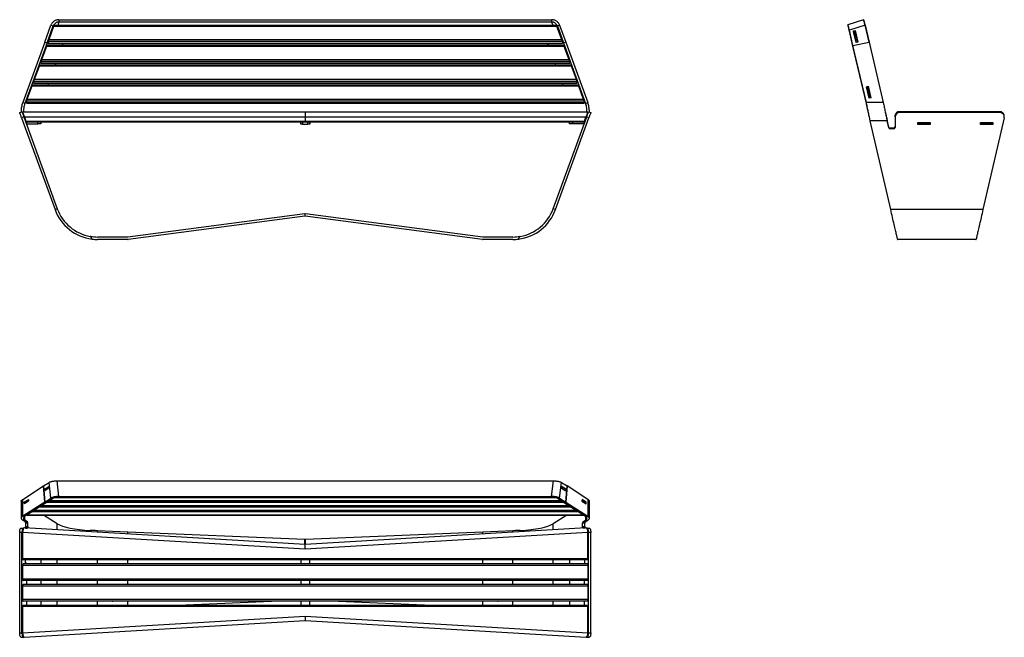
# Model space of a CAD drawing. Header units: millimetres. Extents: x 54 to 271, y 38 to 174.
import ezdxf

# ---------------------------------------------------------------- set-up
doc = ezdxf.new("R2010")
doc.units = ezdxf.units.MM

msp = doc.modelspace()

# ---------------------------------------------------------------- linework, layer by layer
at = {"color": 7, "linetype": 'Continuous', "lineweight": 25}
for p, q in [((62.26, 174.27), (170.94, 174.28)), ((62.26, 174.27), (62.26, 173.77)), ((170.94, 174.28), (170.94, 173.77)), ((239.74, 174.28), (236.28, 173.18)), ((239.74, 174.27), (236.28, 173.17)), ((239.74, 174.27), (239.74, 174.28)), ((59.13, 169.33), (60.48, 173.07)), ((59.62, 169.12), (60.55, 171.69)), ((59.63, 169.15), (60.99, 172.89)), ((61.08, 172.75), (59.99, 169.83)), ((60.48, 173.07), (60.99, 172.89)), ((60.55, 171.69), (60.55, 171.69)), ((60.99, 172.89), (60.65, 171.96)), ((60.65, 171.96), (60.78, 171.96)), ((172.12, 172.75), (61.08, 172.75)), ((172, 173.01), (61.2, 173.01)), ((62.26, 173.77), (170.94, 173.77)), ((173.21, 169.83), (172.12, 172.75)), ((172.71, 173.07), (172.21, 172.89)), ((172.21, 172.89), (173.57, 169.15)), ((172.21, 172.89), (172.58, 171.87)), ((172.42, 171.96), (172.55, 171.96)), ((172.66, 171.65), (172.55, 171.96)), ((172.64, 171.7), (172.66, 171.65)), ((173.58, 169.13), (172.64, 171.7)), ((172.66, 171.65), (172.66, 171.65)), ((172.71, 173.07), (174.07, 169.34)), ((236.28, 173.17), (236.28, 173.18)), ((236.36, 172.92), (236.28, 173.17)), ((240.1, 173.07), (236.64, 171.96)), ((237.43, 168.6), (236.64, 171.96)), ((236.64, 171.78), (236.64, 171.96)), ((237.42, 168.47), (236.64, 171.78)), ((237.54, 171.79), (237.93, 171.88)), ((238.14, 169.22), (237.54, 171.79)), ((237.89, 171.78), (237.57, 171.7)), ((237.57, 171.7), (237.6, 171.57)), ((237.57, 171.7), (238.15, 169.23)), ((237.59, 171.62), (237.58, 171.62)), ((238.14, 169.23), (237.58, 171.62)), ((237.6, 171.57), (237.59, 171.62)), ((238.47, 169.29), (237.89, 171.78)), ((237.93, 171.69), (237.91, 171.69)), ((237.93, 171.88), (238.53, 169.31)), ((237.93, 171.69), (237.93, 171.88)), ((238.49, 169.3), (237.93, 171.69)), ((240.98, 169.34), (240.1, 173.07)), ((240.1, 173.07), (240.98, 169.34)), ((173.21, 169.83), (59.99, 169.83)), ((237.72, 171.04), (238.15, 169.23)), ((237.73, 171.01), (237.73, 171.01)), ((237.88, 170.36), (237.88, 170.36)), ((59.12, 169.34), (54.26, 155.99)), ((59.62, 169.15), (54.76, 155.81)), ((59.48, 168.37), (58.39, 165.45)), ((59.12, 169.34), (59.62, 169.15)), ((59.13, 169.33), (59.63, 169.15)), ((59.63, 169.15), (59.45, 168.66)), ((173.72, 168.37), (59.48, 168.37)), ((173.6, 168.63), (59.6, 168.62)), ((59.62, 169.12), (59.62, 169.12)), ((173.33, 169.43), (59.87, 169.43)), ((59.87, 169.43), (59.87, 169.05)), ((173.33, 169.05), (59.87, 169.05)), ((59.87, 169.04), (173.33, 169.04)), ((63.11, 169.04), (62.96, 168.62)), ((63.14, 169.04), (62.99, 168.62)), ((170.05, 169.04), (170.2, 168.63)), ((170.07, 169.04), (170.23, 168.63)), ((173.33, 169.43), (173.33, 169.05)), ((174.07, 169.34), (173.57, 169.15)), ((174.07, 169.34), (173.57, 169.15)), ((173.57, 169.15), (173.75, 168.67)), ((173.57, 169.15), (178.43, 155.81)), ((173.58, 169.12), (173.58, 169.13)), ((174.81, 165.45), (173.72, 168.37)), ((174.07, 169.34), (178.93, 155.99)), ((237.42, 168.6), (240.98, 169.34)), ((240.38, 155.99), (237.42, 168.6)), ((237.42, 168.6), (237.42, 168.42)), ((240.38, 155.81), (237.42, 168.42)), ((238.53, 169.31), (238.14, 169.22)), ((238.14, 169.22), (238.14, 169.23)), ((238.15, 169.23), (238.14, 169.23)), ((240.98, 169.34), (244.11, 155.99)), ((174.81, 165.45), (58.39, 165.45)), ((57.88, 163.98), (56.79, 161.06)), ((175.32, 163.99), (57.88, 163.98)), ((175.2, 164.24), (58, 164.24)), ((174.93, 165.05), (58.27, 165.04)), ((58.27, 165.04), (58.27, 164.66)), ((174.93, 164.67), (58.27, 164.66)), ((58.27, 164.65), (174.93, 164.66)), ((61.51, 164.66), (61.36, 164.24)), ((61.54, 164.66), (61.39, 164.24)), ((171.64, 164.66), (171.79, 164.24)), ((171.67, 164.66), (171.82, 164.24)), ((174.93, 165.05), (174.93, 164.67)), ((176.41, 161.07), (175.32, 163.99)), ((176.41, 161.07), (56.79, 161.06)), ((56.28, 159.6), (55.19, 156.68)), ((176.92, 159.61), (56.28, 159.6)), ((176.8, 159.86), (56.4, 159.86)), ((176.53, 160.67), (56.67, 160.66)), ((56.67, 160.66), (56.67, 160.28)), ((176.53, 160.29), (56.67, 160.28)), ((56.67, 160.27), (176.53, 160.28)), ((59.92, 160.27), (59.77, 159.86)), ((59.95, 160.27), (59.8, 159.86)), ((173.24, 160.28), (173.39, 159.86)), ((173.26, 160.28), (173.42, 159.86)), ((176.53, 160.67), (176.53, 160.29)), ((178.01, 156.68), (176.92, 159.61)), ((240.41, 159.5), (240.8, 159.58)), ((241.01, 156.93), (240.41, 159.5)), ((240.77, 159.5), (240.45, 159.42)), ((240.45, 159.42), (240.48, 159.29)), ((240.45, 159.42), (241.03, 156.93)), ((240.47, 159.33), (240.45, 159.33)), ((240.48, 159.29), (240.47, 159.33)), ((240.47, 159.33), (241.03, 156.93)), ((241.36, 157), (240.77, 159.5)), ((240.8, 159.58), (241.4, 157.01)), ((240.8, 159.4), (240.8, 159.58)), ((241.36, 157), (240.8, 159.4)), ((240.8, 159.4), (240.8, 159.4)), ((55.14, 156.55), (55.03, 156.55)), ((55.03, 156.48), (55.03, 156.55)), ((55.03, 156.48), (55.12, 156.48)), ((178.01, 156.68), (55.19, 156.68)), ((178.16, 156.55), (178.06, 156.55)), ((178.08, 156.48), (178.16, 156.48)), ((178.16, 156.55), (178.16, 156.48)), ((240.82, 157.86), (240.82, 157.86)), ((240.97, 157.21), (240.97, 157.21)), ((241.4, 157.01), (241.01, 156.93)), ((54.76, 155.81), (54.26, 155.99)), ((178.13, 156.28), (55.07, 156.28)), ((55.07, 156.28), (55.07, 155.9)), ((178.13, 155.9), (55.07, 155.9)), ((55.07, 155.89), (178.13, 155.89)), ((178.13, 156.28), (178.13, 155.9)), ((178.43, 155.81), (178.93, 155.99)), ((240.38, 155.81), (240.38, 155.99)), ((244.11, 155.99), (240.38, 155.99)), ((53.59, 153.8), (54.09, 153.98)), ((54.51, 152.84), (54.01, 152.66)), ((54.01, 152.66), (61.39, 132.38)), ((54.23, 153.98), (116.59, 153.98)), ((54.51, 152.84), (61.89, 132.56)), ((116.59, 152.76), (54.67, 152.76)), ((54.67, 152.76), (54.98, 151.91)), ((116.59, 153.98), (116.59, 152.76)), ((116.59, 153.98), (178.96, 153.98)), ((178.51, 152.76), (116.59, 152.76)), ((116.59, 152.76), (116.59, 151.91)), ((171.3, 132.56), (178.68, 152.84)), ((171.8, 132.38), (179.18, 152.66)), ((178.2, 151.91), (178.51, 152.76)), ((178.84, 153.65), (178.23, 151.98)), ((178.84, 153.65), (178.23, 151.98)), ((179.18, 152.66), (178.68, 152.84)), ((178.96, 153.98), (178.96, 153.98)), ((178.96, 153.98), (178.96, 153.98)), ((179.09, 153.98), (179.59, 153.8)), ((244.96, 152.16), (244.96, 151.98)), ((245.32, 150.6), (244.96, 152.16)), ((246.71, 152.86), (246.71, 153.04)), ((246.71, 152.86), (246.71, 150.48)), ((247.68, 153.98), (247.71, 153.98)), ((247.71, 153.98), (247.71, 153.8)), ((269.82, 153.98), (247.71, 153.98)), ((269.82, 153.8), (247.71, 153.8)), ((270.8, 152.66), (266.11, 132.38)), ((269.82, 153.8), (269.82, 153.98)), ((270.82, 152.86), (270.82, 153.04)), ((54.94, 151.65), (55.07, 151.65)), ((54.98, 151.91), (116.59, 151.91)), ((55.06, 151.32), (55.07, 151.32)), ((55.07, 151.65), (55.07, 151.32)), ((55.07, 151.65), (55.08, 151.65)), ((55.07, 151.32), (57.61, 151.32)), ((116.59, 151.65), (55.08, 151.65)), ((57.61, 151.32), (57.61, 151.65)), ((58.28, 151.32), (57.61, 151.32)), ((58.28, 151.65), (58.28, 151.32)), ((115.59, 151.25), (115.59, 151.65)), ((115.99, 151.25), (115.59, 151.25)), ((115.99, 151.65), (115.99, 151.25)), ((115.99, 151.25), (117.19, 151.25)), ((116.59, 151.91), (178.2, 151.91)), ((116.59, 151.91), (116.59, 151.65)), ((178.11, 151.65), (116.59, 151.65)), ((117.19, 151.25), (117.19, 151.65)), ((117.59, 151.25), (117.19, 151.25)), ((117.59, 151.65), (117.59, 151.25)), ((117.59, 151.25), (117.6, 151.25)), ((117.6, 151.25), (117.6, 151.65)), ((174.91, 151.32), (174.91, 151.65)), ((175.58, 151.32), (174.91, 151.32)), ((175.58, 151.65), (175.58, 151.32)), ((178.12, 151.32), (175.58, 151.32)), ((178.12, 151.65), (178.11, 151.65)), ((178.12, 151.32), (178.12, 151.65)), ((178.24, 151.65), (178.12, 151.65)), ((178.12, 151.32), (178.12, 151.32)), ((245.75, 132.38), (241.23, 151.98)), ((244.96, 151.98), (241.23, 151.98)), ((245.32, 150.41), (244.96, 151.98)), ((245.32, 150.41), (245.32, 150.6)), ((245.65, 150.35), (245.65, 150.17)), ((246.38, 150.35), (245.65, 150.35)), ((246.38, 150.17), (245.65, 150.17)), ((246.38, 150.17), (246.38, 150.35)), ((251.76, 151.58), (254.49, 151.58)), ((251.76, 151.12), (251.76, 151.58)), ((251.76, 151.32), (251.79, 151.32)), ((251.76, 151.3), (254.49, 151.3)), ((254.49, 151.12), (251.76, 151.12)), ((251.79, 151.58), (251.79, 151.32)), ((251.79, 151.32), (254.45, 151.32)), ((254.45, 151.32), (254.45, 151.58)), ((254.45, 151.32), (254.49, 151.32)), ((254.49, 151.58), (254.49, 151.12)), ((265.57, 151.58), (268.3, 151.58)), ((265.57, 151.12), (265.57, 151.58)), ((265.57, 151.32), (265.6, 151.32)), ((265.57, 151.3), (268.3, 151.3)), ((268.3, 151.12), (265.57, 151.12)), ((265.6, 151.58), (265.6, 151.32)), ((265.6, 151.32), (268.27, 151.32)), ((266.22, 151.3), (266.22, 151.32)), ((268.27, 151.32), (268.27, 151.58)), ((268.27, 151.32), (268.3, 151.32)), ((268.3, 151.58), (268.3, 151.12)), ((61.39, 132.38), (61.89, 132.56)), ((171.8, 132.38), (171.3, 132.56)), ((116.52, 131.48), (77.42, 126.33)), ((116.52, 130.94), (77.49, 125.81)), ((116.52, 131.48), (116.52, 130.94)), ((116.59, 130.95), (116.52, 130.94)), ((155.7, 125.81), (116.6, 130.95)), ((155.77, 126.33), (116.67, 131.48)), ((266.11, 132.38), (245.75, 132.38)), ((77.42, 126.33), (70.79, 126.33)), ((162.4, 126.33), (155.77, 126.33)), ((77.42, 125.8), (70.79, 125.8)), ((162.4, 125.8), (155.77, 125.8)), ((264.56, 125.8), (247.31, 125.8)), ((247.31, 125.8), (247.31, 125.8)), ((264.56, 125.8), (264.56, 125.8)), ((58.86, 71.4), (60.08, 72.19)), ((60.48, 68.73), (60.08, 72.19)), ((62.26, 69.09), (61.86, 72.55)), ((61.86, 72.55), (171.34, 72.55)), ((170.94, 69.09), (171.34, 72.55)), ((172.71, 68.73), (173.11, 72.19)), ((173.11, 72.19), (174.34, 71.4)), ((54.26, 68.45), (58.85, 71.41)), ((58.85, 71.41), (59.12, 67.85)), ((58.85, 71.41), (58.88, 71.41)), ((59.13, 67.85), (58.86, 71.4)), ((59.09, 70.7), (60.02, 71.3)), ((59.12, 70.3), (59.09, 70.7)), ((59.26, 70.7), (59.09, 70.7)), ((60.05, 70.91), (59.12, 70.3)), ((60.03, 71.19), (59.23, 70.68)), ((59.23, 70.68), (59.23, 70.38)), ((60.02, 71.3), (60.05, 70.91)), ((173.18, 71.3), (173.15, 70.91)), ((173.15, 70.91), (174.08, 70.3)), ((173.95, 70.68), (173.17, 71.19)), ((174.11, 70.7), (173.18, 71.3)), ((173.93, 70.7), (174.11, 70.7)), ((173.95, 70.39), (173.95, 70.68)), ((174.34, 71.41), (174.07, 67.85)), ((174.07, 67.85), (174.34, 71.4)), ((174.08, 70.3), (174.11, 70.7)), ((174.34, 71.41), (174.32, 71.41)), ((178.93, 68.45), (174.34, 71.41)), ((53.9, 68.03), (53.9, 64.3)), ((54.26, 64.72), (54.26, 68.45)), ((59.12, 67.85), (54.26, 64.72)), ((54.6, 67.82), (55.53, 68.42)), ((54.63, 67.43), (54.6, 67.82)), ((54.8, 67.82), (54.6, 67.82)), ((55.56, 68.03), (54.63, 67.43)), ((55.54, 68.3), (54.76, 67.8)), ((59.62, 67.85), (54.76, 64.72)), ((54.76, 67.8), (54.76, 67.52)), ((55.53, 68.42), (55.56, 68.03)), ((59.48, 67.75), (58.39, 67.06)), ((59.12, 67.85), (59.13, 67.85)), ((59.13, 67.85), (60.48, 68.73)), ((59.13, 67.85), (59.63, 67.85)), ((173.72, 67.75), (59.48, 67.75)), ((59.63, 67.85), (60.99, 68.73)), ((59.98, 68.08), (173.22, 68.08)), ((61.08, 68.78), (60.23, 68.24)), ((60.48, 68.73), (60.99, 68.73)), ((172.12, 68.78), (61.08, 68.78)), ((62.26, 69.09), (62.26, 68.93)), ((62.26, 69.09), (170.94, 69.09)), ((62.26, 68.93), (170.94, 68.93)), ((170.94, 69.09), (170.94, 68.93)), ((172.97, 68.24), (172.12, 68.78)), ((172.71, 68.73), (172.21, 68.73)), ((172.21, 68.73), (173.57, 67.85)), ((172.71, 68.73), (174.07, 67.85)), ((174.07, 67.85), (173.57, 67.85)), ((173.57, 67.85), (178.43, 64.72)), ((174.37, 67.34), (173.72, 67.75)), ((174.07, 67.85), (178.93, 64.72)), ((177.65, 68.42), (177.62, 68.03)), ((177.62, 68.03), (178.56, 67.43)), ((178.42, 67.8), (177.64, 68.3)), ((178.59, 67.82), (177.65, 68.42)), ((178.38, 67.82), (178.59, 67.82)), ((178.42, 67.52), (178.42, 67.8)), ((178.56, 67.43), (178.59, 67.82)), ((178.93, 68.45), (178.93, 64.72)), ((179.28, 64.3), (179.28, 68.03)), ((56.28, 65.69), (55.52, 65.21)), ((176.92, 65.69), (56.28, 65.69)), ((56.78, 66.02), (176.41, 66.02)), ((57.88, 66.72), (56.94, 66.13)), ((175.32, 66.72), (57.88, 66.72)), ((58.37, 67.05), (174.81, 67.05)), ((175.78, 66.43), (175.32, 66.72)), ((177.19, 65.52), (176.92, 65.69)), ((54.76, 64.72), (54.26, 64.72)), ((54.76, 63.87), (54.26, 63.87)), ((54.83, 63.51), (54.26, 63.87)), ((55.33, 63.51), (54.76, 63.87)), ((54.83, 63.51), (55.33, 63.51)), ((55.42, 63.18), (54.92, 63.18)), ((54.92, 62.45), (54.92, 63.18)), ((55.18, 64.99), (178, 64.99)), ((55.42, 62.45), (55.42, 63.18)), ((61.89, 63.08), (58.87, 64.99)), ((174.31, 64.99), (171.3, 63.08)), ((177.77, 62.45), (177.77, 63.18)), ((178.27, 63.18), (177.77, 63.18)), ((177.86, 63.51), (178.43, 63.87)), ((177.86, 63.51), (178.36, 63.51)), ((178.27, 62.45), (178.27, 63.18)), ((178.36, 63.51), (178.93, 63.87)), ((178.43, 64.72), (178.93, 64.72)), ((178.43, 63.87), (178.93, 63.87)), ((54.09, 61.12), (53.59, 61.12)), ((53.59, 39.02), (53.59, 61.12)), ((53.94, 62.12), (54.44, 62.12)), ((54.09, 39.02), (54.09, 61.12)), ((116.6, 57.49), (54.23, 61.16)), ((54.23, 61.16), (54.23, 55.41)), ((54.44, 62.12), (54.52, 62.12)), ((116.6, 58.49), (54.59, 62.14)), ((54.86, 62.12), (55.3, 62.12)), ((54.92, 62.45), (55.42, 62.45)), ((77.42, 61.24), (70.79, 61.53)), ((116.52, 59.57), (77.42, 61.24)), ((77.42, 61.24), (77.42, 61.24)), ((178.6, 62.14), (116.6, 58.49)), ((178.96, 61.16), (116.6, 57.49)), ((155.77, 61.24), (116.67, 59.57)), ((162.4, 61.53), (155.77, 61.24)), ((177.77, 62.45), (178.27, 62.45)), ((178.34, 62.12), (177.88, 62.12)), ((178.75, 62.12), (178.67, 62.12)), ((178.75, 62.12), (179.25, 62.12)), ((178.96, 55.41), (178.96, 61.16)), ((179.09, 39.02), (179.09, 61.12)), ((179.59, 61.12), (179.09, 61.12)), ((179.59, 39.02), (179.59, 61.12)), ((116.6, 57.49), (116.6, 58.49)), ((54.23, 55.41), (178.96, 55.41)), ((178.84, 55.08), (54.35, 55.08)), ((54.9, 54.35), (54.9, 55.08)), ((54.9, 54.38), (55.07, 54.38)), ((55.07, 54.35), (54.9, 54.35)), ((55.07, 54.38), (55.07, 54.21)), ((55.07, 54.38), (55.07, 54.35)), ((58.28, 55.08), (58.28, 54.21)), ((115.6, 55.08), (115.6, 54.21)), ((117.6, 54.21), (117.6, 55.08)), ((174.91, 55.08), (174.91, 54.21)), ((178.28, 54.38), (178.12, 54.38)), ((178.12, 54.38), (178.12, 54.21)), ((178.12, 54.38), (178.12, 54.35)), ((178.12, 54.35), (178.28, 54.35)), ((178.28, 54.35), (178.28, 55.08)), ((178.96, 53.87), (54.23, 53.87)), ((54.23, 53.87), (54.23, 50.87)), ((178.84, 54.21), (54.35, 54.21)), ((178.96, 53.87), (178.96, 50.87)), ((178.96, 50.87), (54.23, 50.87)), ((178.84, 50.54), (54.35, 50.54)), ((55.07, 50.54), (55.07, 49.66)), ((58.28, 50.54), (58.28, 49.66)), ((115.59, 50.54), (115.59, 49.66)), ((117.59, 49.66), (117.59, 50.54)), ((174.91, 50.54), (174.91, 49.66)), ((178.12, 50.54), (178.12, 49.66)), ((178.96, 49.33), (54.23, 49.33)), ((54.23, 49.33), (54.23, 46.33)), ((178.84, 49.66), (54.35, 49.66)), ((178.96, 49.33), (178.96, 46.33)), ((178.96, 46.33), (54.23, 46.33)), ((178.84, 45.99), (54.35, 45.99)), ((55.07, 45.99), (55.07, 45.11)), ((58.28, 45.99), (58.28, 45.11)), ((110.86, 45.99), (90.24, 45.11)), ((115.59, 45.99), (115.59, 45.11)), ((117.59, 45.11), (117.59, 45.99)), ((142.88, 45.11), (122.2, 45.99)), ((174.91, 45.99), (174.91, 45.11)), ((178.12, 45.99), (178.12, 45.11)), ((178.96, 44.78), (54.23, 44.78)), ((54.23, 44.78), (54.23, 39.04)), ((54.35, 45.11), (178.84, 45.11)), ((178.96, 39.04), (178.96, 44.78)), ((54.23, 39.04), (116.59, 42.7)), ((54.59, 38.06), (116.59, 41.7)), ((116.59, 42.7), (178.96, 39.04)), ((116.59, 42.7), (116.59, 41.7)), ((116.59, 41.7), (178.6, 38.06)), ((53.59, 39.02), (54.09, 39.02)), ((53.94, 38.02), (54.44, 38.02)), ((54.51, 38.04), (54.54, 38.06)), ((178.64, 38.06), (178.68, 38.04)), ((178.75, 38.02), (179.25, 38.02)), ((179.09, 39.02), (179.59, 39.02))]:
    msp.add_line(p, q, dxfattribs=at)
at = {"color": 8, "linetype": 'Continuous', "lineweight": 25}
for p, q in [((62.26, 173.77), (61.99, 173.01)), ((170.94, 173.77), (171.21, 173.01)), ((237.88, 170.36), (237.88, 170.36)), ((240.97, 157.21), (240.97, 157.21)), ((178.84, 153.65), (178.84, 153.65)), ((178.84, 153.65), (178.84, 153.65)), ((178.23, 151.98), (178.23, 151.98)), ((178.23, 151.98), (178.23, 151.98)), ((265.82, 151.3), (265.82, 151.32)), ((266.22, 151.32), (266.22, 151.3)), ((173.2, 68.09), (59.99, 68.09)), ((176.39, 66.03), (56.79, 66.03)), ((174.8, 67.06), (58.39, 67.06)), ((54.76, 63.87), (54.76, 64.72)), ((177.99, 65), (55.2, 65)), ((61.89, 61.71), (61.89, 63.08)), ((171.3, 61.71), (171.3, 63.08)), ((178.43, 64.72), (178.43, 63.87)), ((70.79, 61.18), (70.79, 61.53)), ((77.42, 60.79), (77.42, 61.24)), ((77.42, 60.79), (77.42, 61.24)), ((155.77, 60.79), (155.77, 61.24)), ((155.77, 60.79), (155.77, 61.24)), ((162.4, 61.18), (162.4, 61.53)), ((116.52, 58.49), (116.52, 59.57)), ((116.67, 58.49), (116.67, 59.57)), ((61.89, 54.21), (61.89, 55.08)), ((70.79, 54.21), (70.79, 55.08)), ((77.42, 54.21), (77.42, 55.08)), ((77.42, 54.21), (77.42, 55.08)), ((155.77, 54.21), (155.77, 55.08)), ((155.77, 54.21), (155.77, 55.08)), ((162.4, 54.21), (162.4, 55.08)), ((171.3, 54.21), (171.3, 55.08)), ((61.89, 49.66), (61.89, 50.54)), ((70.79, 49.66), (70.79, 50.54)), ((77.42, 49.66), (77.42, 50.54)), ((77.42, 49.66), (77.42, 50.54)), ((155.77, 49.66), (155.77, 50.54)), ((155.77, 49.66), (155.77, 50.54)), ((162.4, 49.66), (162.4, 50.54)), ((171.3, 49.66), (171.3, 50.54)), ((61.89, 45.11), (61.89, 45.99)), ((70.79, 45.11), (70.79, 45.99)), ((77.42, 45.11), (77.42, 45.99)), ((77.42, 45.11), (77.42, 45.99)), ((155.77, 45.11), (155.77, 45.99)), ((155.77, 45.11), (155.77, 45.99)), ((162.4, 45.11), (162.4, 45.99)), ((171.3, 45.11), (171.3, 45.99))]:
    msp.add_line(p, q, dxfattribs=at)
at = {"color": 7, "linetype": 'Continuous', "lineweight": 25, "flags": 128}
for points in [[(237.58, 171.63), (237.61, 171.52), (237.64, 171.4), (237.67, 171.28), (237.69, 171.16), (237.72, 171.04)], [(237.73, 171.01), (237.73, 171), (237.74, 170.96), (237.76, 170.9), (237.77, 170.82), (237.79, 170.73), (237.82, 170.64), (237.84, 170.55), (237.85, 170.47), (237.87, 170.41), (237.88, 170.37), (237.88, 170.36)], [(237.88, 170.36), (237.88, 170.37), (237.87, 170.41), (237.86, 170.47), (237.84, 170.54), (237.82, 170.63), (237.8, 170.73), (237.77, 170.81), (237.76, 170.89), (237.74, 170.95), (237.73, 170.99), (237.73, 171.01)], [(240.82, 157.86), (240.82, 157.85), (240.83, 157.81), (240.84, 157.75), (240.86, 157.67), (240.88, 157.59), (240.9, 157.49), (240.92, 157.4), (240.94, 157.33), (240.96, 157.26), (240.97, 157.23), (240.97, 157.21)], [(240.97, 157.21), (240.97, 157.22), (240.96, 157.26), (240.94, 157.32), (240.93, 157.4), (240.9, 157.49), (240.88, 157.58), (240.86, 157.67), (240.84, 157.75), (240.83, 157.81), (240.82, 157.85), (240.82, 157.86)], [(54.01, 152.66), (53.95, 152.81), (53.9, 152.97), (53.84, 153.11), (53.79, 153.26), (53.74, 153.39), (53.7, 153.51), (53.66, 153.61), (53.63, 153.69), (53.61, 153.75), (53.6, 153.79), (53.59, 153.8)], [(54.09, 153.98), (54.1, 153.97), (54.11, 153.93), (54.13, 153.87), (54.16, 153.79), (54.2, 153.69), (54.24, 153.57), (54.29, 153.44), (54.34, 153.3), (54.4, 153.15), (54.45, 153), (54.51, 152.84)], [(54.67, 152.76), (54.62, 152.91), (54.56, 153.06), (54.51, 153.2), (54.46, 153.35), (54.41, 153.48), (54.36, 153.61), (54.32, 153.72), (54.29, 153.81), (54.26, 153.88), (54.24, 153.94), (54.23, 153.97), (54.23, 153.98)], [(178.96, 153.98), (178.96, 153.97), (178.94, 153.94), (178.92, 153.88), (178.9, 153.81), (178.86, 153.72), (178.82, 153.61), (178.78, 153.48), (178.73, 153.35), (178.68, 153.2), (178.62, 153.06), (178.57, 152.91), (178.51, 152.76)], [(178.68, 152.84), (178.73, 153), (178.79, 153.15), (178.84, 153.3), (178.89, 153.44), (178.94, 153.57), (178.99, 153.69), (179.02, 153.79), (179.05, 153.87), (179.07, 153.93), (179.09, 153.97), (179.09, 153.98)], [(178.84, 153.65), (178.86, 153.71), (178.89, 153.78), (178.91, 153.84), (178.93, 153.89), (178.94, 153.93), (178.95, 153.96), (178.96, 153.98), (178.96, 153.98)], [(178.96, 153.98), (178.96, 153.98), (178.95, 153.96), (178.94, 153.93), (178.93, 153.89), (178.91, 153.84), (178.89, 153.78), (178.86, 153.71), (178.84, 153.65)], [(179.59, 153.8), (179.59, 153.79), (179.58, 153.75), (179.55, 153.69), (179.52, 153.61), (179.49, 153.51), (179.44, 153.39), (179.4, 153.26), (179.34, 153.11), (179.29, 152.97), (179.23, 152.81), (179.18, 152.66)], [(270.8, 152.66), (270.82, 152.81), (270.81, 152.97), (270.78, 153.11), (270.72, 153.26), (270.64, 153.39), (270.54, 153.51), (270.42, 153.61), (270.29, 153.69), (270.14, 153.75), (269.98, 153.79), (269.82, 153.8)], [(55.08, 151.65), (55.07, 151.66), (55.07, 151.67), (55.06, 151.7), (55.04, 151.74), (55.02, 151.79), (55, 151.85), (54.98, 151.91)], [(178.11, 151.65), (178.11, 151.66), (178.12, 151.68), (178.13, 151.71), (178.15, 151.75), (178.17, 151.8), (178.19, 151.86), (178.21, 151.92), (178.23, 151.98)], [(178.23, 151.98), (178.21, 151.92), (178.19, 151.86), (178.17, 151.8), (178.15, 151.75), (178.13, 151.71), (178.12, 151.68), (178.12, 151.66), (178.11, 151.65)], [(178.2, 151.91), (178.18, 151.85), (178.16, 151.79), (178.14, 151.74), (178.13, 151.7), (178.12, 151.67), (178.11, 151.66), (178.11, 151.65)], [(247.26, 125.88), (247.24, 125.95), (247.22, 126.04), (247.19, 126.16), (247.16, 126.29), (247.12, 126.45), (247.08, 126.63), (247.04, 126.83), (246.98, 127.05), (246.93, 127.3), (246.87, 127.56), (246.8, 127.84), (246.74, 128.13), (246.66, 128.45), (246.59, 128.78), (246.51, 129.13), (246.42, 129.49), (246.33, 129.87), (246.24, 130.26), (246.15, 130.66), (246.06, 131.08), (245.96, 131.5), (245.86, 131.94), (245.75, 132.38)], [(266.11, 132.38), (266.01, 131.94), (265.91, 131.5), (265.81, 131.08), (265.72, 130.66), (265.62, 130.26), (265.53, 129.87), (265.45, 129.49), (265.36, 129.13), (265.28, 128.78), (265.21, 128.45), (265.13, 128.13), (265.06, 127.84), (265, 127.56), (264.94, 127.3), (264.88, 127.05), (264.83, 126.83), (264.79, 126.63), (264.74, 126.45), (264.71, 126.29), (264.68, 126.16), (264.65, 126.04), (264.63, 125.95), (264.61, 125.88)], [(53.59, 61.12), (53.6, 61.28), (53.61, 61.43), (53.63, 61.57), (53.66, 61.71), (53.69, 61.83), (53.73, 61.93), (53.78, 62.01), (53.83, 62.07), (53.88, 62.11), (53.94, 62.12)], [(54.44, 62.12), (54.38, 62.11), (54.33, 62.07), (54.28, 62.01), (54.24, 61.93), (54.19, 61.83), (54.16, 61.71), (54.13, 61.57), (54.11, 61.43), (54.1, 61.28), (54.09, 61.12)], [(54.82, 62.12), (54.82, 62.13), (54.85, 62.15), (54.86, 62.18), (54.88, 62.22), (54.9, 62.27), (54.91, 62.33), (54.91, 62.39), (54.92, 62.45)], [(55.42, 62.45), (55.41, 62.39), (55.41, 62.33), (55.4, 62.27), (55.38, 62.22), (55.37, 62.18), (55.35, 62.15), (55.33, 62.13), (55.3, 62.12)], [(70.79, 61.53), (70.24, 61.55), (69.69, 61.57), (69.15, 61.6)], [(155.77, 61.24), (155.77, 61.24), (155.77, 61.24), (155.77, 61.24)], [(164.03, 61.6), (163.49, 61.57), (162.95, 61.55), (162.4, 61.53)], [(177.88, 62.12), (177.86, 62.13), (177.84, 62.15), (177.82, 62.18), (177.8, 62.22), (177.79, 62.27), (177.78, 62.33), (177.77, 62.39), (177.77, 62.45)], [(178.27, 62.45), (178.27, 62.39), (178.28, 62.33), (178.29, 62.27), (178.3, 62.22), (178.32, 62.18), (178.34, 62.15), (178.36, 62.13), (178.37, 62.12)], [(179.09, 61.12), (179.09, 61.28), (179.08, 61.43), (179.05, 61.57), (179.03, 61.71), (178.99, 61.83), (178.95, 61.93), (178.91, 62.01), (178.86, 62.07), (178.8, 62.11), (178.75, 62.12)], [(179.25, 62.12), (179.3, 62.11), (179.36, 62.07), (179.41, 62.01), (179.45, 61.93), (179.49, 61.83), (179.53, 61.71), (179.56, 61.57), (179.58, 61.43), (179.59, 61.28), (179.59, 61.12)], [(116.67, 59.57), (116.62, 59.57), (116.57, 59.57), (116.52, 59.57)], [(73.98, 45.99), (74.09, 45.99), (74.14, 45.99)], [(159.05, 45.99), (159.16, 45.99), (159.21, 45.99)], [(53.94, 38.02), (53.9, 38.02), (53.84, 38.05), (53.79, 38.11), (53.74, 38.19), (53.7, 38.29), (53.66, 38.41), (53.63, 38.55), (53.61, 38.7), (53.6, 38.86), (53.59, 39.02)], [(54.09, 39.02), (54.1, 38.86), (54.11, 38.7), (54.13, 38.55), (54.16, 38.41), (54.2, 38.29), (54.24, 38.19), (54.29, 38.11), (54.34, 38.05), (54.4, 38.02), (54.45, 38.02), (54.51, 38.04)], [(178.68, 38.04), (178.73, 38.02), (178.79, 38.02), (178.84, 38.05), (178.89, 38.11), (178.94, 38.19), (178.99, 38.29), (179.02, 38.41), (179.05, 38.55), (179.07, 38.7), (179.09, 38.86), (179.09, 39.02)], [(179.59, 39.02), (179.59, 38.86), (179.58, 38.7), (179.55, 38.55), (179.52, 38.41), (179.49, 38.29), (179.44, 38.19), (179.4, 38.11), (179.34, 38.05), (179.29, 38.02), (179.25, 38.02)]]:
    msp.add_lwpolyline(points, dxfattribs=at)
at = {"color": 7, "linetype": 'Continuous', "lineweight": 25}
for centre, radius, start, end in [((247.69, 153.01), 0.971, 88.2746, 178.1637), ((247.69, 152.83), 0.971, 88.2744, 178.1638), ((269.85, 153.01), 0.97, 1.7765, 91.7851), ((245.64, 150.68), 0.329, 194.4744, 271.2238), ((245.64, 150.5), 0.329, 194.475, 271.2237), ((246.39, 150.67), 0.324, 268.2749, 358.1638), ((246.39, 150.49), 0.324, 268.2749, 358.1634), ((70.79, 135.8), 9.47, 200, 260.0415), ((162.4, 135.8), 9.47, 279.9281, 340), ((70.79, 135.8), 10, 200, 262.8612), ((116.59, 130.92), 0.567, 82.5, 97.5), ((116.59, 130.92), 0.0333, 82.5, 97.5), ((162.4, 135.8), 10, 277.1169, 340), ((70.79, 135.8), 9.47, 260.0415, 270), ((77.42, 126.37), 0.0333, 270, 277.5), ((155.77, 126.37), 0.0333, 262.5, 270), ((162.4, 135.8), 9.47, 270, 279.9281), ((70.79, 135.8), 10, 262.8612, 270), ((77.42, 126.37), 0.567, 270, 277.5), ((155.77, 126.37), 0.567, 262.5, 270), ((162.4, 135.8), 10, 270, 277.1169), ((54.47, 63.24), 0.446, 353.1688, 37.6665), ((54.97, 63.24), 0.446, 353.1703, 37.6649), ((178.21, 63.24), 0.446, 142.3351, 186.8297), ((178.71, 63.24), 0.446, 142.3335, 186.8312)]:
    msp.add_arc(centre, radius, start, end, dxfattribs=at)
for centre, major_axis, ratio, start_param, end_param in [((61.08, 172.67), (0.119, 0.333), 0.073862, 0.026328, 1.366515), ((172.12, 172.68), (-0.119, 0.333), 0.073862, 4.91667, 6.256858), ((59.99, 169.75), (0.119, 0.333), 0.073862, 1.366515, 2.937311), ((173.21, 169.76), (-0.119, 0.333), 0.073862, 3.345874, 4.91667), ((59.48, 168.29), (0.119, 0.333), 0.073862, 0.026328, 1.366515), ((59.99, 169.37), (0.119, 0.333), 0.073862, 2.937311, 3.16792), ((173.21, 169.38), (-0.119, 0.333), 0.073862, 3.115265, 3.345874), ((173.72, 168.29), (-0.119, 0.333), 0.073862, 4.91667, 6.256858), ((58.39, 165.37), (0.119, 0.333), 0.073862, 1.366515, 2.937311), ((174.81, 165.37), (-0.119, 0.333), 0.073862, 3.345874, 4.91667), ((57.88, 163.91), (0.119, 0.333), 0.073862, 0.026328, 1.366515), ((58.39, 164.99), (0.119, 0.333), 0.073862, 2.937311, 3.16792), ((174.81, 164.99), (-0.119, 0.333), 0.073862, 3.115265, 3.345874), ((175.32, 163.91), (-0.119, 0.333), 0.073862, 4.91667, 6.256858), ((56.79, 160.99), (0.119, 0.333), 0.073862, 1.366515, 2.937311), ((176.41, 160.99), (-0.119, 0.333), 0.073862, 3.345874, 4.91667), ((56.28, 159.52), (0.119, 0.333), 0.073862, 0.026328, 1.366515), ((56.79, 160.61), (0.119, 0.333), 0.073862, 2.937311, 3.16792), ((176.41, 160.61), (-0.119, 0.333), 0.073862, 3.115265, 3.345874), ((176.92, 159.53), (-0.119, 0.333), 0.073862, 4.91667, 6.256858), ((241.2, 159.14), (-0.038, 0.331), 0.999986, 1.528472, 1.607663), ((55.19, 156.6), (0.119, 0.333), 0.073862, 1.366515, 2.937311), ((178.01, 156.61), (-0.119, 0.333), 0.073862, 3.345874, 4.91667), ((55.19, 156.22), (0.119, 0.333), 0.073862, 2.937311, 3.16792), ((178.01, 156.23), (-0.119, 0.333), 0.073862, 3.115265, 3.345874), ((247.7, 152.98), (0.747, -0.682), 0.978779, 2.321279, 4.047869), ((247.31, 135.8), (0, 10), 0.04282, 3.016998, 3.141593), ((247.31, 135.8), (0, 10), 0.042686, 3.017379, 3.141593), ((264.56, 135.8), (0, 10), 0.04282, 3.141593, 3.266187), ((264.56, 135.8), (0, 10), 0.042686, 3.141593, 3.265806), ((59.48, 68.07), (0.032, 0.333), 0.351518, 3.405593, 3.755334), ((173.72, 68.07), (-0.032, 0.333), 0.351593, 2.608657, 2.877583), ((56.28, 66.01), (0.032, 0.333), 0.351518, 3.405593, 3.694684), ((57.88, 67.04), (0.032, 0.333), 0.351518, 3.405593, 3.726426), ((58.39, 67.39), (0.032, 0.333), 0.351518, 3.364843, 3.405593), ((175.32, 67.04), (-0.032, 0.333), 0.351593, 2.650466, 2.877583), ((176.92, 66.01), (-0.032, 0.333), 0.351593, 2.702127, 2.877583), ((70.79, 63.87), (9.47, 0), 0.243875, 3.490659, 4.53858), ((162.4, 63.87), (9.47, 0), 0.243875, 4.885667, 5.934119), ((54.59, 61.13), (-0.01, 1), 0.363152, 6.258581, 7.829378), ((178.6, 61.13), (0.01, 1), 0.363152, 4.736993, 6.307789), ((54.35, 55.41), (0, 0.333), 0.36397, 1.570796, 3.141593), ((178.84, 55.41), (0, 0.333), 0.36397, 3.141593, 4.712389), ((54.35, 53.87), (0, 0.333), 0.36397, 0, 1.570796), ((178.84, 53.87), (0, 0.333), 0.36397, 4.712389, 6.283185), ((54.35, 50.87), (0, 0.333), 0.36397, 1.570796, 3.141593), ((178.84, 50.87), (0, 0.333), 0.36397, 3.141593, 4.712389), ((54.35, 49.33), (0, 0.333), 0.36397, 0, 1.570796), ((178.84, 49.33), (0, 0.333), 0.36397, 4.712389, 6.283185), ((54.35, 46.33), (0, 0.333), 0.36397, 1.570796, 3.141593), ((178.84, 46.33), (0, 0.333), 0.36397, 3.141593, 4.712389), ((54.35, 44.78), (0, 0.333), 0.36397, 0, 1.570796), ((178.84, 44.78), (0, 0.333), 0.36397, 4.712389, 6.283185), ((54.59, 39.06), (0.01, 1), 0.363152, 1.5954, 3.166196), ((178.6, 39.06), (-0.01, 1), 0.363152, 3.116989, 4.687785)]:
    msp.add_ellipse(centre, major_axis=major_axis, ratio=ratio, start_param=start_param, end_param=end_param, dxfattribs=at)
for points, knots in [([(62.26, 174.27), (62.17, 174.27), (61.97, 174.26), (61.69, 174.2), (61.42, 174.1), (61.17, 173.95), (60.94, 173.77), (60.75, 173.56), (60.59, 173.33), (60.52, 173.15), (60.48, 173.07)], [0, 0, 0, 0, 0.124999, 0.25, 0.375, 0.499999, 0.625, 0.75, 0.874999, 1, 1, 1, 1]), ([(172.71, 173.07), (172.68, 173.16), (172.6, 173.33), (172.45, 173.57), (172.25, 173.78), (172.03, 173.96), (171.78, 174.1), (171.51, 174.2), (171.23, 174.27), (171.03, 174.27), (170.94, 174.28)], [0, 0, 0, 0, 0.125, 0.250001, 0.375, 0.500001, 0.625, 0.750001, 0.875001, 1, 1, 1, 1]), ([(240.1, 173.07), (240.08, 173.16), (240.04, 173.33), (239.97, 173.57), (239.91, 173.78), (239.86, 173.96), (239.81, 174.1), (239.78, 174.2), (239.75, 174.27), (239.75, 174.27), (239.74, 174.28)], [0, 0, 0, 0, 0.125, 0.250001, 0.375, 0.500001, 0.625, 0.750001, 0.875001, 1, 1, 1, 1]), ([(239.74, 174.27), (239.75, 174.27), (239.75, 174.26), (239.78, 174.2), (239.81, 174.1), (239.86, 173.95), (239.91, 173.77), (239.97, 173.56), (240.04, 173.33), (240.08, 173.15), (240.1, 173.07)], [0, 0, 0, 0, 0.124999, 0.25, 0.375, 0.499999, 0.625, 0.75, 0.874999, 1, 1, 1, 1]), ([(60.67, 171.96), (60.67, 171.96), (60.7, 172.03), (60.77, 172.13), (60.86, 172.22), (60.9, 172.26)], [0, 0, 0, 0, 0.0305059, 0.5599732, 1, 1, 1, 1]), ([(62.26, 173.77), (62.19, 173.76), (62.05, 173.76), (61.85, 173.71), (61.66, 173.63), (61.48, 173.53), (61.32, 173.4), (61.18, 173.24), (61.06, 173.07), (61.01, 172.95), (60.99, 172.89)], [0, 0, 0, 0, 0.125001, 0.250001, 0.375, 0.5, 0.624999, 0.749999, 0.875, 1, 1, 1, 1]), ([(172.21, 172.89), (172.19, 172.95), (172.13, 173.08), (172.02, 173.25), (171.88, 173.4), (171.72, 173.53), (171.54, 173.64), (171.35, 173.71), (171.14, 173.76), (171, 173.77), (170.94, 173.77)], [0, 0, 0, 0, 0.124999, 0.250001, 0.375001, 0.500002, 0.625001, 0.750002, 0.875002, 1, 1, 1, 1]), ([(172.3, 172.27), (172.34, 172.23), (172.43, 172.14), (172.5, 172.03), (172.53, 171.96), (172.53, 171.96)], [0, 0, 0, 0, 0.434605, 0.957539, 1, 1, 1, 1]), ([(236.64, 171.96), (236.62, 172.05), (236.57, 172.23), (236.51, 172.46), (236.45, 172.67), (236.4, 172.85), (236.35, 172.99), (236.32, 173.1), (236.29, 173.16), (236.29, 173.17), (236.28, 173.17)], [0, 0, 0, 0, 0.125, 0.25, 0.375, 0.499999, 0.625, 0.75, 0.874999, 1, 1, 1, 1]), ([(236.36, 172.92), (236.37, 172.9), (236.38, 172.87), (236.41, 172.75), (236.45, 172.6), (236.48, 172.49), (236.49, 172.44)], [0, 0, 0, 0, 0.343064, 0.619937, 0.82675, 1, 1, 1, 1]), ([(236.64, 171.78), (236.63, 171.84), (236.6, 171.97), (236.56, 172.14), (236.53, 172.29), (236.5, 172.4), (236.49, 172.44), (236.49, 172.45)], [0, 0, 0, 0, 0.232853, 0.4657, 0.698548, 0.931396, 1, 1, 1, 1]), ([(54.26, 155.99), (54.2, 155.82), (54.09, 155.49), (53.98, 154.98), (53.92, 154.48), (53.9, 154.12), (53.91, 153.94), (53.91, 153.91)], [0, 0, 0, 0, 0.248725, 0.499396, 0.734755, 0.970115, 1, 1, 1, 1]), ([(54.76, 155.81), (54.7, 155.64), (54.59, 155.3), (54.49, 154.81), (54.44, 154.36), (54.44, 154.1), (54.44, 153.98)], [0, 0, 0, 0, 0.28444, 0.571589, 0.815903, 1, 1, 1, 1]), ([(178.75, 153.98), (178.75, 154.02), (178.75, 154.21), (178.72, 154.56), (178.66, 155.01), (178.56, 155.42), (178.47, 155.68), (178.43, 155.81)], [0, 0, 0, 0, 0.060209, 0.311586, 0.562965, 0.780877, 1, 1, 1, 1]), ([(179.28, 153.91), (179.28, 153.94), (179.29, 154.13), (179.27, 154.5), (179.2, 155.01), (179.09, 155.51), (178.98, 155.83), (178.93, 155.99)], [0, 0, 0, 0, 0.034893, 0.277097, 0.519301, 0.758784, 1, 1, 1, 1]), ([(241.23, 151.98), (241.19, 152.14), (241.12, 152.48), (241.01, 152.99), (240.91, 153.49), (240.8, 153.99), (240.7, 154.5), (240.59, 155.01), (240.49, 155.51), (240.42, 155.83), (240.38, 155.99)], [0, 0, 0, 0, 0.128528, 0.258062, 0.379683, 0.501303, 0.626457, 0.75161, 0.875357, 1, 1, 1, 1]), ([(240.81, 153.98), (240.8, 154.02), (240.75, 154.21), (240.67, 154.56), (240.57, 155.01), (240.47, 155.42), (240.41, 155.68), (240.38, 155.81)], [0, 0, 0, 0, 0.060129, 0.311528, 0.562927, 0.780859, 1, 1, 1, 1]), ([(244.11, 155.99), (244.15, 155.82), (244.22, 155.49), (244.33, 154.98), (244.44, 154.48), (244.54, 153.97), (244.65, 153.47), (244.75, 152.96), (244.86, 152.46), (244.93, 152.14), (244.96, 151.98)], [0, 0, 0, 0, 0.128528, 0.258061, 0.379682, 0.501303, 0.626456, 0.75161, 0.875357, 1, 1, 1, 1]), ([(54.49, 153.27), (54.5, 153.16), (54.54, 152.92), (54.63, 152.54), (54.71, 152.29), (54.76, 152.16)], [0, 0, 0, 0, 0.290173, 0.644105, 1, 1, 1, 1]), ([(178.43, 152.16), (178.48, 152.33), (178.59, 152.66), (178.67, 153.03), (178.69, 153.23), (178.7, 153.25)], [0, 0, 0, 0, 0.468759, 0.94198, 1, 1, 1, 1]), ([(244.54, 153.98), (244.55, 153.95), (244.59, 153.75), (244.67, 153.4), (244.77, 152.96), (244.87, 152.54), (244.93, 152.29), (244.96, 152.16)], [0, 0, 0, 0, 0.0601289, 0.3115275, 0.5629261, 0.7808586, 1, 1, 1, 1]), ([(69.54, 125.88), (69.53, 125.93), (69.5, 126.04), (69.44, 126.2), (69.36, 126.35), (69.25, 126.45), (69.18, 126.47), (69.15, 126.48)], [0, 0, 0, 0, 0.197993, 0.454255, 0.711992, 0.855943, 1, 1, 1, 1]), ([(164.03, 126.48), (164, 126.47), (163.94, 126.45), (163.84, 126.37), (163.76, 126.24), (163.69, 126.06), (163.66, 125.94), (163.64, 125.88)], [0, 0, 0, 0, 0.1290664, 0.2576438, 0.4944048, 0.7452521, 1, 1, 1, 1]), ([(60.08, 72.19), (60.12, 72.22), (60.19, 72.26), (60.35, 72.32), (60.55, 72.39), (60.77, 72.44), (61.02, 72.48), (61.29, 72.52), (61.57, 72.54), (61.77, 72.55), (61.86, 72.55)], [0, 0, 0, 0, 0.125, 0.25, 0.375, 0.499999, 0.625, 0.75, 0.874999, 1, 1, 1, 1]), ([(171.34, 72.55), (171.43, 72.55), (171.63, 72.54), (171.91, 72.52), (172.18, 72.48), (172.43, 72.44), (172.65, 72.39), (172.85, 72.32), (173, 72.26), (173.08, 72.22), (173.11, 72.19)], [0, 0, 0, 0, 0.125, 0.25, 0.375001, 0.5, 0.624999, 0.75, 0.875001, 1, 1, 1, 1]), ([(53.9, 68.03), (53.9, 68.03), (53.9, 68.07), (53.92, 68.14), (53.99, 68.24), (54.1, 68.35), (54.2, 68.42), (54.26, 68.45)], [0, 0, 0, 0, 0.002607, 0.252914, 0.50322, 0.750715, 1, 1, 1, 1]), ([(62.26, 69.09), (62.17, 69.09), (61.97, 69.08), (61.69, 69.06), (61.42, 69.02), (61.17, 68.98), (60.94, 68.92), (60.75, 68.86), (60.59, 68.8), (60.52, 68.75), (60.48, 68.73)], [0, 0, 0, 0, 0.124999, 0.25, 0.375, 0.499999, 0.625, 0.75, 0.874999, 1, 1, 1, 1]), ([(62.26, 68.93), (62.19, 68.93), (62.05, 68.93), (61.85, 68.92), (61.66, 68.9), (61.48, 68.88), (61.32, 68.85), (61.18, 68.81), (61.06, 68.77), (61.01, 68.74), (60.99, 68.73)], [0, 0, 0, 0, 0.125001, 0.250001, 0.375, 0.5, 0.624999, 0.749999, 0.875, 1, 1, 1, 1]), ([(172.71, 68.73), (172.68, 68.75), (172.6, 68.8), (172.45, 68.86), (172.25, 68.92), (172.03, 68.98), (171.78, 69.02), (171.51, 69.06), (171.23, 69.08), (171.03, 69.09), (170.94, 69.09)], [0, 0, 0, 0, 0.125, 0.250001, 0.375, 0.500001, 0.625, 0.750001, 0.875001, 1, 1, 1, 1]), ([(172.21, 68.73), (172.19, 68.74), (172.13, 68.77), (172.02, 68.81), (171.88, 68.85), (171.72, 68.88), (171.54, 68.9), (171.35, 68.92), (171.14, 68.93), (171, 68.93), (170.94, 68.93)], [0, 0, 0, 0, 0.124999, 0.250001, 0.375001, 0.500002, 0.625001, 0.750002, 0.875002, 1, 1, 1, 1]), ([(178.93, 68.45), (178.98, 68.42), (179.1, 68.34), (179.2, 68.24), (179.27, 68.13), (179.28, 68.06), (179.28, 68.03)], [0, 0, 0, 0, 0.257056, 0.516123, 0.759365, 1, 1, 1, 1]), ([(54.26, 64.72), (54.2, 64.68), (54.09, 64.61), (53.98, 64.5), (53.92, 64.4), (53.9, 64.29), (53.92, 64.19), (53.99, 64.08), (54.09, 63.98), (54.2, 63.91), (54.26, 63.87)], [0, 0, 0, 0, 0.128528, 0.258061, 0.379682, 0.501303, 0.626456, 0.75161, 0.875357, 1, 1, 1, 1]), ([(54.76, 64.72), (54.7, 64.68), (54.59, 64.6), (54.49, 64.48), (54.44, 64.37), (54.43, 64.27), (54.46, 64.16), (54.53, 64.06), (54.63, 63.96), (54.71, 63.9), (54.76, 63.87)], [0, 0, 0, 0, 0.14221, 0.285775, 0.407924, 0.530074, 0.65577, 0.781467, 0.890431, 1, 1, 1, 1]), ([(178.43, 63.87), (178.48, 63.91), (178.6, 63.99), (178.69, 64.11), (178.75, 64.22), (178.76, 64.32), (178.73, 64.43), (178.66, 64.53), (178.56, 64.63), (178.47, 64.69), (178.43, 64.72)], [0, 0, 0, 0, 0.142211, 0.285775, 0.407924, 0.530074, 0.65577, 0.781468, 0.890431, 1, 1, 1, 1]), ([(178.93, 63.87), (178.98, 63.91), (179.1, 63.98), (179.2, 64.09), (179.27, 64.19), (179.29, 64.3), (179.27, 64.4), (179.2, 64.51), (179.09, 64.62), (178.98, 64.69), (178.93, 64.72)], [0, 0, 0, 0, 0.128528, 0.258062, 0.379683, 0.501303, 0.626457, 0.75161, 0.875357, 1, 1, 1, 1])]:
    msp.add_open_spline(points, degree=3, knots=knots, dxfattribs=at)

doc.saveas('drawing.dxf')
